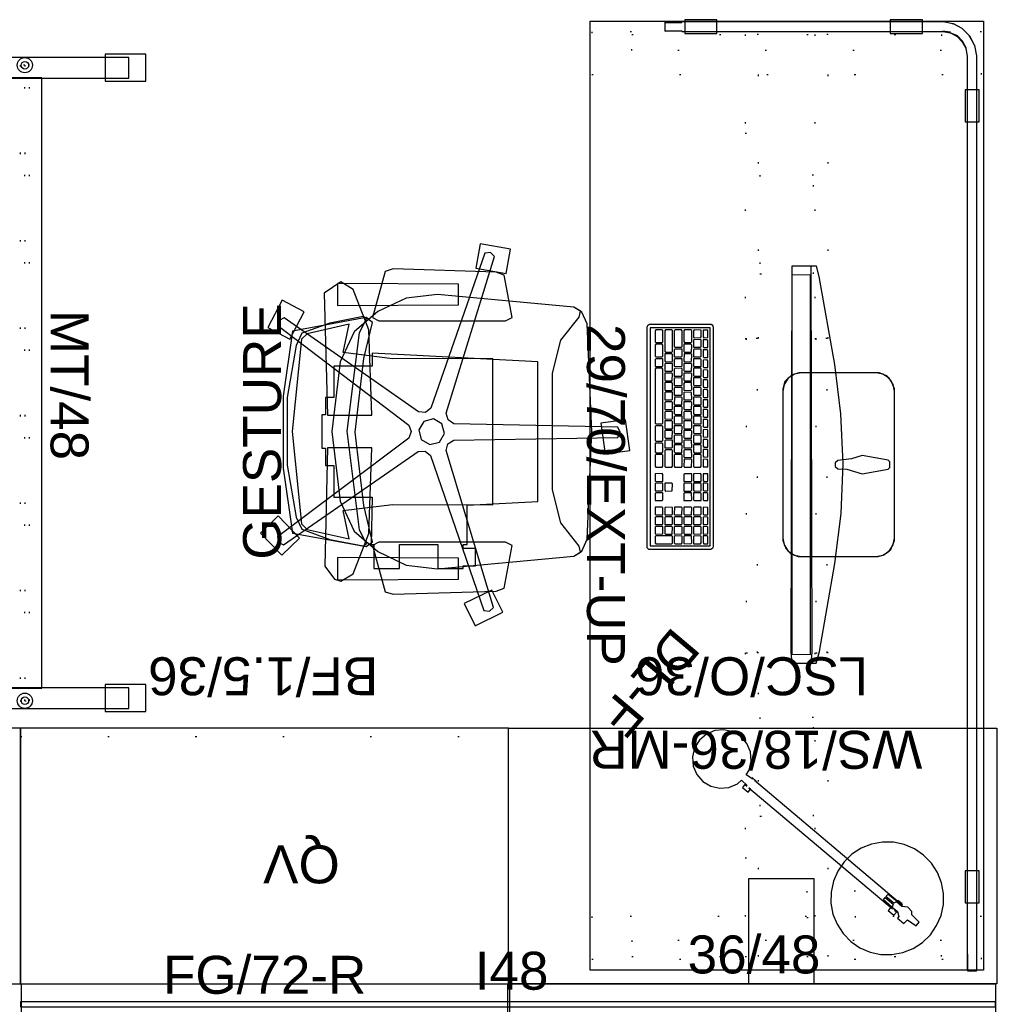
# Model space of a CAD drawing. Header units: inches. Extents: x -46 to 184, y -93 to 53.
# Tile 4 of 5: x 33 to 105, y -19 to 53. Entities that reach past the tile are written whole.
import ezdxf

# ---------------------------------------------------------------- set-up
doc = ezdxf.new("R2010")
doc.units = ezdxf.units.IN
doc.header["$MEASUREMENT"] = 0
doc.linetypes.add('Dot', pattern=[6.35, 0, -6.35])
for name, color, linetype in [('A-FURN', 7, 'Continuous'), ('A-FURN-P-COMP', 6, 'Continuous'), ('A-FURN-P-COMP-T', 6, 'Continuous'), ('A-FURN-P-ELEVATION', 30, 'Continuous'), ('A-FURN-P-FILE', 2, 'Continuous'), ('A-FURN-P-FILE-T', 2, 'Continuous'), ('A-FURN-P-FREE', 2, 'Continuous'), ('A-FURN-P-PNLS-42-T', 3, 'Continuous'), ('A-FURN-P-PNLS-48', 3, 'Continuous'), ('A-FURN-P-PNLS-48-T', 3, 'Continuous'), ('A-FURN-P-PNLS-JNC-T', 4, 'Continuous'), ('A-FURN-P-SCRN', 3, 'Continuous'), ('A-FURN-P-SCRN-T', 3, 'Continuous'), ('A-FURN-P-SEAT', 2, 'Continuous'), ('A-FURN-P-SEAT-T', 2, 'Continuous'), ('A-FURN-P-WKSF', 1, 'Continuous'), ('A-FURN-P-WKSF-T', 1, 'Continuous'), ('A-FURN-P_LGHT', 4, 'Continuous'), ('A-FURN-P_LGHT-T', 4, 'Continuous'), ('CET color Black or White', 7, 'Continuous'), ('CET Default', 7, 'Continuous')]:
    doc.layers.add(name, color=color, linetype=linetype)
doc.styles.add('Arial', font='arial.ttf')

# ---------------------------------------------------------------- blocks, each defined once
blk = doc.blocks.new('*C38')
at = {"layer": 'A-FURN-P-SEAT', "linetype": 'Continuous'}
for points in [[(-7.447, 24.303), (-9.079, 22.722), (-7.81, 21.412), (-6.178, 22.993), (-7.447, 24.303)], [(7.715, 23.754), (6.861, 22.142), (8.869, 21.079), (9.723, 22.69), (7.715, 23.754)], [(-7.71, 23.038), (-8.116, 22.958), (-8.322, 22.601), (-1.418, 12.67), (-1.394, 12.152), (-1.722, 11.751), (-13.165, 7.831), (-13.214, 7.42), (-12.938, 7.113), (-1.359, 10.611), (-0.859, 10.474), (-0.58, 10.037), (-0.387, -2.057), (-0.012, -2.23), (0.365, -2.062), (0.617, 10.03), (0.902, 10.464), (1.403, 10.595), (12.965, 7.041), (13.246, 7.344), (13.203, 7.754), (1.78, 11.731), (1.456, 12.135), (1.486, 12.653), (8.439, 22.55), (8.237, 22.911), (7.834, 22.997), (0.522, 13.362), (0.037, 13.179), (-0.446, 13.368), (-7.71, 23.038)], [(-2.653, 22.63), (-7.45, 21.923), (-8.445, 16.511), (-8.096, 16.025), (-5.42, 16.685), (0.002, 17.318), (5.424, 16.685), (8.099, 16.025), (8.449, 16.511), (7.454, 21.923), (2.656, 22.63), (-2.653, 22.63)], [(-2.433, 22.339), (-6.263, 21.661), (-7.165, 21.258), (-7.908, 19.182), (-8.397, 16.729), (-8.263, 16.486), (-7.197, 16.99), (0.062, 17.913), (7.321, 16.99), (8.386, 16.486), (8.521, 16.729), (8.032, 19.182), (7.289, 21.258), (6.386, 21.661), (2.557, 22.339), (-2.433, 22.339)], [(0.041, 21.965), (-6.774, 21.266), (-7.173, 20.851), (-7.875, 17.752), (-5.788, 18.19), (-5.326, 14.569), (-5.356, 7.162), (5.438, 7.162), (5.409, 14.569), (5.87, 18.19), (7.958, 17.752), (7.255, 20.851), (6.856, 21.266), (0.041, 21.965)], [(1.276, 19.784), (-1.193, 19.784), (-1.193, 19.502), (-2.463, 19.502), (-2.463, 18.896), (-4.792, 18.896), (-4.792, 16.054), (-8.299, 16.146), (-8.299, 15.927), (-10.052, 15.927), (-10.052, 14.039), (-8.299, 14.039), (-8.299, 11.229), (-10.052, 11.229), (-10.052, 9.34), (-9.849, 9.34), (-9.849, 8.455), (-8.573, 8.455), (-8.573, 9.34), (-8.299, 9.34), (-8.299, 9.068), (-5.376, 9.068), (-5.107, 3.849), (5.19, 3.849), (5.819, 16.054), (4.874, 16.054), (4.874, 18.896), (2.546, 18.896), (2.546, 19.502), (1.276, 19.502), (1.276, 19.784)], [(-9.896, 19.559), (-10.853, 18.848), (-10.992, 18.38), (-10.449, 17.47), (-7.473, 16.297), (-1.161, 16.093), (-1.161, 19.355), (-9.896, 19.559)], [(0.041, 19.025), (-5.101, 18.43), (-7.313, 17.398), (-8.806, 15.652), (-9.805, 13.552), (-10.077, 11.246), (-9.143, 1.203), (-8.846, 0.714), (-8.408, 0.796), (-6.695, 2.149), (-4.266, 2.773), (4.349, 2.773), (6.778, 2.149), (8.49, 0.796), (8.929, 0.714), (9.225, 1.203), (10.159, 11.246), (9.888, 13.552), (8.888, 15.652), (7.395, 17.398), (5.184, 18.43), (0.041, 19.025)], [(0.041, 19.025), (-5.101, 18.43), (-7.313, 17.398), (-8.806, 15.652), (-9.805, 13.552), (-10.077, 11.246), (-9.143, 1.203), (-8.776, 0.599), (-7.902, 0.201), (0.041, -0.134), (7.984, 0.201), (8.858, 0.599), (9.225, 1.203), (10.159, 11.246), (9.888, 13.552), (8.888, 15.652), (7.395, 17.398), (5.184, 18.43), (0.041, 19.025)], [(10.25, 19.593), (1.244, 19.355), (1.243, 16.093), (7.556, 16.297), (10.531, 17.47), (11.075, 18.38), (10.25, 19.593)], [(-10.888, 18.621), (-10.837, 9.698), (-9.305, 9.698), (-9.254, 18.621), (-10.888, 18.621)], [(10.971, 18.621), (9.336, 18.621), (9.387, 9.698), (10.92, 9.698), (10.971, 18.621)], [(-8.364, 16.039), (-11.771, 15.108), (-11.959, 14.522), (-11.727, 6.908), (-11.501, 6.338), (-8.362, 5.745), (-8.125, 6.23), (-8.125, 15.574), (-8.364, 16.039)], [(8.447, 16.039), (8.208, 15.574), (8.208, 6.23), (8.445, 5.745), (11.583, 6.338), (11.809, 6.908), (12.042, 14.522), (11.854, 15.108), (8.447, 16.039)], [(0.164, 12.63), (-0.546, 12.448), (-0.92, 11.817), (-0.739, 11.106), (-0.108, 10.732), (0.603, 10.914), (0.977, 11.545), (0.796, 12.255), (0.164, 12.63)], [(-12.648, 9.274), (-14.286, 8.472), (-13.287, 6.431), (-11.649, 7.233), (-12.648, 9.274)], [(12.089, 8.415), (11.699, 6.177), (13.495, 5.863), (13.886, 8.101), (12.089, 8.415)], [(0.65, -0.799), (-1.6, -1.119), (-1.343, -2.925), (0.906, -2.605), (0.65, -0.799)]]:
    blk.add_lwpolyline(points, close=True, dxfattribs=at)
at = {"layer": 'A-FURN-P-SEAT-T', "linetype": 'Continuous', "style": 'Arial'}
blk.add_attdef('ITEXT', (-9.409, 22.776), '', height=2.8, dxfattribs=at).dxf.unprotected_set("ltscale", 0)
blk = doc.blocks.new('*C14')
at = {"layer": 'CET color Black or White', "linetype": 'Continuous'}
for points in [[(-5.602, 4.122), (-6.191, 3.884), (-6.563, 3.557), (-6.781, 2.986), (-6.781, -2.941), (-6.608, -3.488), (-6.133, -3.959), (-5.572, -4.122), (5.602, -4.122), (6.191, -3.884), (6.563, -3.557), (6.783, -2.981), (6.781, 2.92), (6.659, 3.326), (6.256, 3.836), (5.585, 4.122), (-5.602, 4.122)], [(-5.427, 4.106), (-5.92, 4.012), (-6.374, 3.714), (-6.672, 3.26), (-6.766, 2.767), (-6.766, -2.767), (-6.672, -3.26), (-6.374, -3.714), (-5.92, -4.012), (-5.427, -4.106), (5.427, -4.106), (5.92, -4.012), (6.374, -3.714), (6.672, -3.26), (6.766, -2.767), (6.766, 2.767), (6.672, 3.26), (6.374, 3.714), (5.92, 4.012), (5.427, 4.106), (-5.427, 4.106)], [(-0.214, 3.781), (-0.339, 3.66), (-0.676, 1.745), (-0.427, 0.945), (-0.314, -0.052), (-0.142, -0.25), (0.142, -0.25), (0.314, -0.052), (0.322, 0.6), (0.676, 1.745), (0.339, 3.66), (0.214, 3.781), (-0.214, 3.781)], [(-0.069, 0.328), (-3.744, 0.166), (-7.4, -0.288), (-13.882, -1.426), (-14.63, -1.644), (-14.63, -3.452), (13.824, -3.518), (14.63, -3.452), (14.63, -1.646), (13.786, -1.411), (7.28, -0.27), (3.606, 0.177), (-0.069, 0.328)], [(-14.63, -2.021), (-14.63, -3.452), (13.824, -3.518), (14.63, -3.452), (14.63, -2.021), (13.824, -1.954), (-14.63, -2.021)], [(-13.988, -2.071), (-14.011, -3.441), (13.977, -3.441), (14.011, -2.071), (-13.988, -2.071)]]:
    blk.add_lwpolyline(points, close=True, dxfattribs=at)
blk = doc.blocks.new('*C13')
at = {"layer": 'A-FURN-P-PNLS-48', "linetype": 'Continuous'}
blk.add_lwpolyline([(0.094, 0), (0.094, 3), (35.906, 3), (35.906, 0), (0.094, 0)], close=True, dxfattribs=at)
at = {"layer": 'A-FURN-P-PNLS-42-T', "linetype": 'Continuous', "style": 'Arial'}
blk.add_attdef('ITEXT', (17.528, 1.5), '', height=2.8, dxfattribs=at).dxf.unprotected_set("ltscale", 0)
blk.add_attdef('ITEXT', (17.528, 1.5), '', height=2.8, dxfattribs=at).dxf.unprotected_set("ltscale", 0)
at = {"layer": 'A-FURN-P-PNLS-48-T', "linetype": 'Continuous', "style": 'Arial'}
for p in [(13.197, 3.776), (17.528, 1.5), (17.528, 1.5), (17.528, 1.5), (17.528, 1.5)]:
    blk.add_attdef('ITEXT', p, '', height=2.8, dxfattribs=at).dxf.unprotected_set("ltscale", 0)
blk = doc.blocks.new('*C30')
at = {"layer": 'A-FURN-P-FREE', "linetype": 'Dot'}
for p, q in [((-26.72, -3.06), (-26.72, 3.06)), ((26.72, -3.06), (26.72, 3.06))]:
    blk.add_line(p, q, dxfattribs=at)
for points in [[(-34.2, -14.365), (-31.05, -14.365), (-31.05, 14.365), (-34.2, 14.365), (-34.2, -14.365)], [(31.05, -14.365), (34.2, -14.365), (34.2, 14.365), (31.05, 14.365), (31.05, -14.365)], [(-32.8189, -11.415), (-34, -11.415), (-34, 11.415), (-32.8189, 11.415), (-32.8189, -11.415)], [(32.8189, -11.415), (34, -11.415), (34, 11.415), (32.8189, 11.415), (32.8189, -11.415)], [(-34, 2.08), (-11.597, 2.08), (-11.597, 3.06), (-34, 3.06), (-34, 2.08)], [(-11.597, 2.15), (11.597, 2.15), (11.597, 2.99), (-11.597, 2.99), (-11.597, 2.15)], [(11.597, 2.08), (34, 2.08), (34, 3.06), (11.597, 3.06), (11.597, 2.08)], [(-23.6415, -1.9685), (-16.3585, -1.9685), (-16.3585, 1.9685), (-23.6415, 1.9685), (-23.6415, -1.9685)], [(16.3585, -1.9685), (23.6415, -1.9685), (23.6415, 1.9685), (16.3585, 1.9685), (16.3585, -1.9685)], [(-34, -3.06), (-11.597, -3.06), (-11.597, -2.08), (-34, -2.08), (-34, -3.06)], [(-11.597, -2.99), (11.597, -2.99), (11.597, -2.15), (-11.597, -2.15), (-11.597, -2.99)], [(11.597, -3.06), (34, -3.06), (34, -2.08), (11.597, -2.08), (11.597, -3.06)]]:
    blk.add_lwpolyline(points, close=True, dxfattribs=at)
at = {"layer": 'A-FURN-P-WKSF', "linetype": 'Continuous'}
blk.add_lwpolyline([(-35, -14.5), (-35, 14.5), (35, 14.5), (35, -14.5), (-35, -14.5)], close=True, dxfattribs=at)
at = {"layer": 'A-FURN-P-WKSF-T', "linetype": 'Continuous', "style": 'Arial'}
blk.add_attdef('ITEXT', (-12.6575, -14.7244), '', height=2.8, dxfattribs=at).dxf.unprotected_set("ltscale", 0)
blk = doc.blocks.new('*C11')
at = {"layer": 'A-FURN-P_LGHT', "linetype": 'Continuous'}
for points in [[(0, 3.564), (-0.812, 3.484), (-1.594, 3.247), (-2.314, 2.863), (-2.945, 2.345), (-3.462, 1.714), (-3.847, 0.994), (-4.084, 0.213), (-4.164, -0.6), (-4.084, -1.412), (-3.847, -2.193), (-3.462, -2.913), (-2.945, -3.544), (-2.314, -4.062), (-1.594, -4.447), (-0.812, -4.684), (0, -4.764), (0.812, -4.684), (1.594, -4.447), (2.313, -4.062), (2.945, -3.544), (3.462, -2.913), (3.847, -2.193), (4.084, -1.412), (4.164, -0.6), (4.084, 0.213), (3.847, 0.994), (3.462, 1.714), (2.945, 2.345), (2.313, 2.863), (1.594, 3.247), (0.812, 3.484), (0, 3.564)], [(-0.175, 2.341), (-0.245, 1.577), (-0.435, 1.399), (-0.494, 0.986), (-0.245, 0.606), (-0.245, 0.096), (-0.045, 0.013), (-0.045, -0.767), (-0.272, -0.74), (-0.335, 0.6), (-0.335, -13.674), (-0.395, -13.556), (-0.395, -13.964), (-0.335, -13.846), (-0.266, -14.423), (-0.669, -14.486), (-1.273, -14.794), (-1.752, -15.273), (-2.06, -15.877), (-2.166, -16.547), (-2.06, -17.216), (-1.752, -17.82), (-1.273, -18.299), (-0.669, -18.607), (0.001, -18.713), (0.67, -18.607), (1.274, -18.299), (1.754, -17.82), (2.061, -17.216), (2.167, -16.547), (2.061, -15.877), (1.754, -15.273), (1.274, -14.794), (0.67, -14.486), (0.266, -14.422), (0.279, -13.857), (0.338, -14.036), (0.34, -13.857), (0.385, -14.033), (0.63, -14.033), (0.63, -13.487), (0.341, -13.487), (0.338, -13.663), (0.34, 0.209), (0.385, 0.033), (0.63, 0.033), (0.63, 0.579), (0.341, 0.579), (0.338, 0.402), (0.279, 0.6), (0.274, -0.74), (0.048, -0.767), (0.048, 0.013), (0.252, 0.096), (0.252, 0.614), (0.459, 0.92), (0.63, 0.92), (0.63, 1.528), (0.252, 1.575), (0.181, 2.341), (-0.175, 2.341)], [(-0.395, 0.509), (-0.395, 0.102), (-0.335, 0.102), (-0.335, 0.509), (-0.395, 0.509)]]:
    blk.add_lwpolyline(points, close=True, dxfattribs=at)
at = {"layer": 'A-FURN-P_LGHT-T', "linetype": 'Continuous', "style": 'Arial'}
blk.add_attdef('ITEXT', (-5.213, -25.65), '', height=2.8, dxfattribs=at).dxf.unprotected_set("ltscale", 0)
blk = doc.blocks.new('*C18')
at = {"layer": 'A-FURN-P-PNLS-JNC-T', "linetype": 'Continuous', "style": 'Arial'}
blk.add_attdef('ITEXT', (-1.5, 2.388), '', height=2.8, dxfattribs=at).dxf.unprotected_set("ltscale", 0)
blk = doc.blocks.new('*C16')
at = {"layer": 'A-FURN-P-FILE', "linetype": 'Continuous'}
for points in [[(0, 0), (0, 18.853), (36, 18.853), (36, 0), (0, 0)], [(13.472, 11.129), (18.311, 11.129), (18.311, 18.853), (13.472, 18.853), (13.472, 11.129)]]:
    blk.add_lwpolyline(points, close=True, dxfattribs=at)
at = {"layer": 'A-FURN-P-FILE', "linetype": 'Dot'}
blk.add_lwpolyline([(10.434, 12.019), (14.027, 12.019), (14.027, 13.968), (10.434, 13.968), (10.434, 12.019)], close=True, dxfattribs=at)
at = {"layer": 'A-FURN-P-FILE-T', "linetype": 'Continuous', "style": 'Arial'}
for p in [(5.5, 0.202), (9.496, -5.224)]:
    blk.add_attdef('ITEXT', p, '', height=2.8, dxfattribs=at).dxf.unprotected_set("ltscale", 0)
blk = doc.blocks.new('*C28')
at = {"layer": 'CET color Black or White', "linetype": 'Continuous'}
for points in [[(-31.326, 11.419), (-31.327, 11.419), (-32.383, 11.419), (-32.413, 11.415), (-32.423, 11.413), (-33.176, 11.255), (-33.204, 11.244), (-33.213, 11.24), (-33.858, 10.899), (-33.887, 10.879), (-33.89, 10.875), (-34.402, 10.363), (-34.424, 10.335), (-34.428, 10.329), (-34.768, 9.685), (-34.782, 9.648), (-34.914, 8.923), (-34.914, 8.923), (-34.918, 8.884), (-34.918, -11.541), (-34.878, -11.581), (-34.249, -11.581), (-34.209, -11.541), (-34.209, -11.541), (-34.249, -11.581), (-34.249, -10.681), (-34.249, -10.332), (-34.209, -10.33), (-34.209, 7.455), (-34.207, 8.91), (-34.176, 9.101), (-34.114, 9.456), (-34.085, 9.519), (-33.846, 9.959), (-33.841, 9.964), (-33.457, 10.341), (-32.976, 10.59), (-32.963, 10.595), (-32.402, 10.708), (-32.386, 10.71), (-31.337, 10.71), (33.83, 10.71), (34.42, 10.71), (34.864, 10.71), (35.042, 10.71), (35.082, 10.75), (35.082, 11.379), (35.042, 11.419), (34.42, 11.419), (33.83, 11.419), (-31.326, 11.419)], [(-33.541, 11.042), (-33.654, 10.989), (-33.862, 10.87), (-33.875, 10.857), (-33.868, 10.844), (-33.868, 10.844), (-33.864, 10.848), (-33.834, 10.866), (-33.835, 10.868), (-33.795, 10.889), (-33.541, 11.042), (-33.541, 11.042)], [(-33.203, 11.232), (-33.203, 11.232), (-33.179, 11.213), (-33.203, 11.232), (-33.203, 11.232)], [(-32.416, 11.403), (-32.416, 11.403), (-32.4, 11.379), (-32.416, 11.403), (-32.416, 11.403)], [(-29.919, 11.581), (-29.919, 10.558), (-27.557, 10.558), (-27.557, 11.581), (-29.919, 11.581)], [(27.694, 11.581), (27.694, 10.558), (30.056, 10.558), (30.056, 11.581), (27.694, 11.581)], [(35.042, 11.419), (34.864, 11.419), (33.83, 11.419), (33.832, 11.391), (33.832, 11.379), (34.145, 11.379), (34.44, 11.379), (34.698, 11.379), (34.898, 11.379), (35.082, 11.379), (35.042, 11.419), (35.042, 11.419)], [(-32.995, 10.623), (-33.238, 10.497), (-33.493, 10.359), (-33.88, 9.978), (-34.061, 9.574), (-33.879, 9.959), (-33.487, 10.351), (-32.992, 10.613), (-32.995, 10.623), (-32.995, 10.623)], [(34.44, 10.75), (34.145, 10.75), (33.832, 10.75), (33.83, 10.71), (34.42, 10.71), (34.864, 10.71), (35.042, 10.71), (35.082, 10.75), (34.44, 10.75)], [(-34.768, 9.685), (-34.768, 9.685), (-34.78, 9.648), (-34.749, 9.66), (-34.768, 9.685), (-34.768, 9.685)], [(-34.153, 9.463), (-34.159, 9.445), (-34.247, 8.907), (-34.236, 8.904), (-34.207, 8.925), (-34.206, 8.931), (-34.122, 9.434), (-34.122, 9.434), (-34.121, 9.441), (-34.153, 9.463), (-34.153, 9.463)], [(-35.082, 7.397), (-35.082, 5.034), (-34.058, 5.034), (-34.058, 7.397), (-35.082, 7.397)], [(-35.082, -7.749), (-35.082, -10.112), (-34.058, -10.112), (-34.058, -7.749), (-35.082, -7.749)], [(-34.918, -10.33), (-34.918, -11.541), (-34.878, -11.581), (-34.878, -10.332), (-34.918, -10.33), (-34.918, -10.33)]]:
    blk.add_lwpolyline(points, close=True, dxfattribs=at)
blk = doc.blocks.new('*C44')
at = {"layer": 'A-FURN-P-SCRN', "linetype": 'Continuous'}
blk.add_lwpolyline([(0, -0.188), (71.9, -0.188), (71.9, 0.188), (0, 0.188), (0, -0.188)], close=True, dxfattribs=at)
blk.add_lwpolyline([(0, -0.188), (71.9, -0.188), (71.9, 0.188), (0, 0.188), (0, -0.188)], close=True, dxfattribs=at)
at = {"layer": 'A-FURN-P-PNLS-42-T', "linetype": 'Continuous', "style": 'Arial'}
blk.add_attdef('ITEXT', (17.503, 3), '', height=2.8, dxfattribs=at).dxf.unprotected_set("ltscale", 0)
blk.add_attdef('ITEXT', (17.503, 3), '', height=2.8, dxfattribs=at).dxf.unprotected_set("ltscale", 0)
at = {"layer": 'A-FURN-P-SCRN-T', "linetype": 'Continuous', "style": 'Arial'}
for p in [(10.514, 0.776), (15.573, -3.724)]:
    blk.add_attdef('ITEXT', p, '', height=2.8, dxfattribs=at).dxf.unprotected_set("ltscale", 0)
blk = doc.blocks.new('*C48')
at = {"layer": 'A-FURN-P-COMP', "linetype": 'Continuous'}
for points in [[(-0.25, 6.25), (1.75, 6.25), (1.75, 9.25), (-0.25, 9.25), (-0.25, 6.25)], [(46.23, 6.25), (48.23, 6.25), (48.23, 9.25), (46.23, 9.25), (46.23, 6.25)], [(0, -8), (1.52, -8), (1.52, 8), (0, 8), (0, -8)], [(46.48, -8), (48, -8), (48, 8), (46.48, 8), (46.48, -8)], [(1.5, -0.915), (46.5, -0.915), (46.5, 1.585), (1.5, 1.585), (1.5, -0.915)], [(-0.25, -9.75), (1.75, -9.75), (1.75, -6.75), (-0.25, -6.75), (-0.25, -9.75)], [(46.23, -9.75), (48.23, -9.75), (48.23, -6.75), (46.23, -6.75), (46.23, -9.75)]]:
    blk.add_lwpolyline(points, close=True, dxfattribs=at)
at = {"layer": 'A-FURN-P-COMP', "linetype": 'Dot'}
for points in [[(0.562, 0.335), (47.437, 0.335), (47.437, 0.67), (0.562, 0.67), (0.562, 0.335)], [(0.562, 0), (47.437, 0), (47.437, 0.335), (0.562, 0.335), (0.562, 0)]]:
    blk.add_lwpolyline(points, close=True, dxfattribs=at)
at = {"layer": 'A-FURN-P-COMP', "linetype": 'Continuous'}
for centre, radius in [((0.562, 0.335), 0.562), ((47.437, 0.335), 0.562), ((0.562, 0.335), 0.281), ((47.437, 0.335), 0.281)]:
    blk.add_circle(centre, radius, dxfattribs=at)
at = {"layer": 'A-FURN-P-COMP-T', "linetype": 'Continuous', "style": 'Arial'}
for p in [(18.606, 2.233), (18.606, -6.224)]:
    blk.add_attdef('ITEXT', p, '', height=2.8, dxfattribs=at).dxf.unprotected_set("ltscale", 0)
blk = doc.blocks.new('*C46')
at = {"layer": 'CET color Black or White', "linetype": 'Continuous'}
for points in [[(8.089, 2.454), (-8.067, 2.454), (-8.219, 2.42), (-8.282, 2.276), (-8.282, -2.263), (-8.197, -2.42), (-8.089, -2.454), (8.153, -2.454), (8.282, -2.337), (8.282, 2.263), (8.197, 2.42), (8.089, 2.454)], [(8.036, 2.208), (-8.036, 2.208), (-8.036, -2.208), (8.036, -2.208), (8.036, 2.208)], [(-7.87, 1.555), (-7.883, 1.035), (-7.829, 0.982), (-7.322, 0.983), (-7.311, 1.503), (-7.363, 1.554), (-7.87, 1.555)], [(-7.33, 2.041), (-7.863, 2.04), (-7.875, 1.688), (-7.376, 1.688), (-7.312, 1.737), (-7.33, 2.041)], [(-6.658, 1.555), (-7.164, 1.554), (-7.176, 1.034), (-7.122, 0.982), (-6.616, 0.982), (-6.604, 1.503), (-6.658, 1.555)], [(-7.101, 2.04), (-7.149, 1.975), (-7.147, 1.688), (-6.642, 1.688), (-6.578, 1.737), (-6.577, 2.036), (-7.101, 2.04)], [(-5.951, 1.555), (-6.457, 1.554), (-6.469, 1.034), (-6.416, 0.982), (-5.909, 0.982), (-5.898, 1.503), (-5.951, 1.555)], [(-6.367, 2.04), (-6.415, 1.975), (-6.414, 1.688), (-5.909, 1.688), (-5.844, 1.737), (-5.844, 2.036), (-6.367, 2.04)], [(-5.711, 1.554), (-5.763, 1.501), (-5.762, 0.982), (-5.243, 0.982), (-5.19, 1.036), (-5.191, 1.543), (-5.711, 1.554)], [(-5.11, 2.041), (-5.615, 2.041), (-5.68, 1.993), (-5.661, 1.688), (-5.157, 1.689), (-5.109, 1.755), (-5.11, 2.041)], [(-5.005, 1.554), (-5.057, 1.501), (-5.056, 0.994), (-4.535, 0.983), (-4.483, 1.036), (-4.484, 1.543), (-5.005, 1.554)], [(-4.376, 2.041), (-4.881, 2.041), (-4.946, 1.993), (-4.928, 1.688), (-4.423, 1.689), (-4.375, 1.755), (-4.376, 2.041)], [(-4.297, 1.555), (-4.35, 1.501), (-4.349, 0.982), (-3.829, 0.982), (-3.776, 1.036), (-3.778, 1.542), (-4.297, 1.555)], [(-4.166, 2.04), (-4.214, 1.975), (-4.212, 1.688), (-3.707, 1.688), (-3.642, 1.737), (-3.642, 2.036), (-4.166, 2.04)], [(-3.591, 1.554), (-3.643, 1.501), (-3.643, 0.994), (-3.122, 0.983), (-3.07, 1.036), (-3.071, 1.543), (-3.591, 1.554)], [(-2.909, 2.041), (-3.414, 2.041), (-3.479, 1.993), (-3.46, 1.688), (-2.955, 1.689), (-2.907, 1.755), (-2.909, 2.041)], [(-2.885, 1.554), (-2.937, 1.501), (-2.936, 0.982), (-2.416, 0.982), (-2.363, 1.036), (-2.364, 1.543), (-2.885, 1.554)], [(-2.193, 2.041), (-2.726, 2.04), (-2.739, 1.688), (-2.24, 1.688), (-2.175, 1.737), (-2.193, 2.041)], [(-2.177, 1.555), (-2.23, 1.501), (-2.229, 0.982), (-1.71, 0.982), (-1.656, 1.036), (-1.658, 1.542), (-2.177, 1.555)], [(-1.964, 2.04), (-2.012, 1.975), (-2.011, 1.688), (-1.506, 1.688), (-1.441, 1.737), (-1.441, 2.036), (-1.964, 2.04)], [(-1.471, 1.554), (-1.523, 1.501), (-1.523, 0.982), (-1.003, 0.982), (-0.95, 1.036), (-0.951, 1.543), (-1.471, 1.554)], [(-1.23, 2.04), (-1.279, 1.975), (-1.277, 1.688), (-0.772, 1.688), (-0.707, 1.737), (-0.707, 2.036), (-1.23, 2.04)], [(-0.765, 1.554), (-0.817, 1.501), (-0.816, 0.994), (-0.295, 0.983), (-0.243, 1.036), (-0.244, 1.543), (-0.765, 1.554)], [(0.021, 2.041), (-0.479, 2.041), (-0.543, 1.993), (-0.524, 1.688), (0.008, 1.689), (0.021, 2.041)], [(-0.058, 1.554), (-0.11, 1.501), (-0.109, 0.994), (0.411, 0.983), (0.463, 1.036), (0.463, 1.543), (-0.058, 1.554)], [(0.237, 2.04), (0.189, 1.975), (0.191, 1.688), (0.696, 1.688), (0.761, 1.737), (0.761, 2.036), (0.237, 2.04)], [(0.649, 1.555), (0.597, 1.501), (0.597, 0.994), (1.118, 0.983), (1.17, 1.036), (1.169, 1.542), (0.649, 1.555)], [(1.476, 2.041), (0.944, 2.04), (0.931, 1.688), (1.43, 1.688), (1.495, 1.737), (1.476, 2.041)], [(2.176, 1.555), (1.356, 1.555), (1.303, 1.501), (1.303, 1.035), (1.358, 0.982), (2.177, 0.982), (2.23, 1.036), (2.23, 1.502), (2.176, 1.555)], [(2.222, 2.041), (1.723, 2.041), (1.658, 1.993), (1.677, 1.688), (2.21, 1.69), (2.222, 2.041)], [(2.768, 1.554), (2.716, 1.501), (2.718, 0.994), (3.238, 0.983), (3.29, 1.036), (3.289, 1.543), (2.768, 1.554)], [(3.269, 2.041), (2.737, 2.04), (2.724, 1.688), (3.224, 1.688), (3.288, 1.737), (3.269, 2.041)], [(3.472, 2.04), (3.423, 1.975), (3.425, 1.688), (3.93, 1.688), (3.995, 1.737), (3.995, 2.036), (3.472, 2.04)], [(3.475, 1.554), (3.423, 1.501), (3.424, 0.994), (3.945, 0.983), (3.997, 1.036), (3.995, 1.543), (3.475, 1.554)], [(4.178, 2.04), (4.13, 1.975), (4.132, 1.688), (4.637, 1.688), (4.702, 1.737), (4.702, 2.036), (4.178, 2.04)], [(4.183, 1.555), (4.13, 1.501), (4.131, 0.982), (4.65, 0.982), (4.703, 1.036), (4.702, 1.542), (4.183, 1.555)], [(5.709, 1.555), (5.19, 1.554), (5.19, 1.035), (5.244, 0.982), (5.763, 0.982), (5.763, 1.502), (5.709, 1.555)], [(5.743, 2.041), (5.211, 2.04), (5.198, 1.688), (5.697, 1.688), (5.762, 1.737), (5.743, 2.041)], [(6.416, 1.555), (5.949, 1.555), (5.896, 1.501), (5.897, 1.034), (5.951, 0.982), (6.457, 0.982), (6.469, 1.503), (6.416, 1.555)], [(6.448, 2.041), (5.963, 2.041), (5.898, 1.993), (5.917, 1.688), (6.461, 1.689), (6.448, 2.041)], [(7.122, 1.555), (6.656, 1.555), (6.603, 1.501), (6.604, 1.034), (6.657, 0.982), (7.164, 0.982), (7.176, 1.503), (7.122, 1.555)], [(7.155, 2.041), (6.67, 2.041), (6.605, 1.993), (6.623, 1.688), (7.168, 1.689), (7.155, 2.041)], [(7.358, 2.04), (7.31, 1.975), (7.312, 1.688), (7.817, 1.688), (7.882, 1.737), (7.882, 2.036), (7.358, 2.04)], [(7.322, 1.555), (7.311, 1.034), (7.364, 0.982), (7.883, 0.983), (7.883, 1.502), (7.83, 1.554), (7.322, 1.555)], [(-7.011, 0.849), (-7.831, 0.848), (-7.883, 0.794), (-7.882, 0.327), (-7.829, 0.275), (-7.023, 0.275), (-6.957, 0.324), (-6.957, 0.796), (-7.011, 0.849)], [(-6.771, 0.848), (-6.823, 0.794), (-6.822, 0.275), (-6.303, 0.275), (-6.25, 0.329), (-6.251, 0.836), (-6.771, 0.848)], [(-6.065, 0.848), (-6.117, 0.794), (-6.116, 0.288), (-5.595, 0.276), (-5.543, 0.329), (-5.544, 0.836), (-6.065, 0.848)], [(-5.358, 0.848), (-5.41, 0.794), (-5.409, 0.275), (-4.889, 0.275), (-4.837, 0.329), (-4.837, 0.836), (-5.358, 0.848)], [(-4.65, 0.849), (-4.703, 0.794), (-4.703, 0.275), (-4.183, 0.275), (-4.13, 0.329), (-4.131, 0.836), (-4.65, 0.849)], [(-3.478, 0.849), (-3.997, 0.847), (-3.997, 0.328), (-3.943, 0.275), (-3.436, 0.276), (-3.424, 0.797), (-3.478, 0.849)], [(-2.771, 0.849), (-3.277, 0.847), (-3.289, 0.327), (-3.236, 0.275), (-2.729, 0.276), (-2.718, 0.797), (-2.771, 0.849)], [(-2.53, 0.849), (-2.583, 0.794), (-2.582, 0.275), (-2.063, 0.275), (-2.01, 0.329), (-2.011, 0.836), (-2.53, 0.849)], [(-1.358, 0.849), (-1.864, 0.847), (-1.876, 0.327), (-1.822, 0.275), (-1.316, 0.276), (-1.304, 0.797), (-1.358, 0.849)], [(-0.651, 0.849), (-1.118, 0.848), (-1.17, 0.794), (-1.169, 0.275), (-0.65, 0.275), (-0.597, 0.329), (-0.597, 0.796), (-0.651, 0.849)], [(-0.412, 0.848), (-0.464, 0.794), (-0.462, 0.275), (0.057, 0.275), (0.11, 0.329), (0.109, 0.836), (-0.412, 0.848)], [(0.762, 0.849), (0.243, 0.847), (0.243, 0.328), (0.297, 0.275), (0.804, 0.276), (0.816, 0.797), (0.762, 0.849)], [(1.469, 0.849), (0.962, 0.847), (0.951, 0.327), (1.004, 0.275), (1.511, 0.276), (1.522, 0.797), (1.469, 0.849)], [(1.709, 0.849), (1.657, 0.794), (1.657, 0.288), (2.178, 0.276), (2.23, 0.329), (2.229, 0.836), (1.709, 0.849)], [(2.729, 0.848), (2.718, 0.327), (2.771, 0.275), (3.29, 0.276), (3.29, 0.796), (3.237, 0.848), (2.729, 0.848)], [(3.436, 0.848), (3.424, 0.327), (3.478, 0.275), (3.997, 0.276), (3.997, 0.796), (3.943, 0.848), (3.436, 0.848)], [(4.649, 0.849), (4.13, 0.847), (4.13, 0.328), (4.184, 0.275), (4.703, 0.276), (4.703, 0.796), (4.649, 0.849)], [(5.243, 0.849), (5.19, 0.794), (5.191, 0.275), (5.71, 0.275), (5.763, 0.329), (5.763, 0.836), (5.243, 0.849)], [(5.909, 0.848), (5.897, 0.327), (5.951, 0.275), (6.417, 0.275), (6.47, 0.329), (6.469, 0.797), (6.416, 0.848), (5.909, 0.848)], [(6.616, 0.848), (6.604, 0.327), (6.657, 0.275), (7.124, 0.275), (7.177, 0.329), (7.176, 0.797), (7.123, 0.848), (6.616, 0.848)], [(7.829, 0.849), (7.31, 0.847), (7.31, 0.328), (7.364, 0.275), (7.871, 0.276), (7.882, 0.797), (7.829, 0.849)], [(-7.817, 0.142), (-7.883, 0.093), (-7.883, -0.379), (-7.829, -0.432), (-6.656, -0.431), (-6.603, -0.377), (-6.604, 0.09), (-6.658, 0.142), (-7.817, 0.142)], [(-5.951, 0.142), (-6.47, 0.141), (-6.47, -0.379), (-6.416, -0.432), (-5.909, -0.431), (-5.898, 0.09), (-5.951, 0.142)], [(-5.244, 0.142), (-5.751, 0.141), (-5.762, -0.38), (-5.709, -0.432), (-5.202, -0.431), (-5.191, 0.09), (-5.244, 0.142)], [(-5.044, 0.141), (-5.057, -0.379), (-5.002, -0.432), (-4.483, -0.43), (-4.483, 0.089), (-4.537, 0.141), (-5.044, 0.141)], [(-4.337, 0.141), (-4.35, -0.379), (-4.296, -0.432), (-3.789, -0.43), (-3.778, 0.09), (-3.83, 0.141), (-4.337, 0.141)], [(-3.124, 0.142), (-3.643, 0.141), (-3.643, -0.379), (-3.589, -0.432), (-3.07, -0.431), (-3.07, 0.089), (-3.124, 0.142)], [(-2.884, 0.142), (-2.937, 0.088), (-2.936, -0.419), (-2.415, -0.431), (-2.363, -0.377), (-2.365, 0.129), (-2.884, 0.142)], [(-2.178, 0.141), (-2.23, 0.088), (-2.229, -0.432), (-1.709, -0.432), (-1.656, -0.377), (-1.658, 0.129), (-2.178, 0.141)], [(-1.004, 0.142), (-1.523, 0.141), (-1.523, -0.379), (-1.469, -0.432), (-0.963, -0.431), (-0.951, 0.09), (-1.004, 0.142)], [(-0.765, 0.141), (-0.817, 0.088), (-0.816, -0.432), (-0.296, -0.432), (-0.243, -0.377), (-0.244, 0.129), (-0.765, 0.141)], [(0.409, 0.142), (-0.058, 0.141), (-0.11, 0.088), (-0.109, -0.432), (0.41, -0.432), (0.463, -0.377), (0.463, 0.089), (0.409, 0.142)], [(0.649, 0.142), (0.596, 0.088), (0.597, -0.432), (1.117, -0.432), (1.17, -0.377), (1.169, 0.129), (0.649, 0.142)], [(2.175, 0.142), (1.356, 0.141), (1.303, 0.088), (1.304, -0.38), (1.358, -0.432), (2.163, -0.432), (2.229, -0.382), (2.229, 0.09), (2.175, 0.142)], [(5.242, 0.141), (5.19, 0.088), (5.19, -0.419), (5.711, -0.431), (5.763, -0.377), (5.762, 0.129), (5.242, 0.141)], [(5.909, 0.141), (5.897, -0.38), (5.951, -0.432), (6.47, -0.43), (6.47, 0.089), (6.416, 0.141), (5.909, 0.141)], [(7.122, 0.142), (6.656, 0.142), (6.603, 0.088), (6.604, -0.38), (6.657, -0.432), (7.164, -0.431), (7.176, 0.09), (7.122, 0.142)], [(7.322, 0.141), (7.311, -0.38), (7.364, -0.432), (7.83, -0.432), (7.883, -0.377), (7.882, 0.09), (7.83, 0.141), (7.322, 0.141)], [(-7.83, -0.565), (-7.883, -0.619), (-7.882, -1.086), (-7.829, -1.138), (-6.317, -1.138), (-6.251, -1.089), (-6.25, -0.617), (-6.304, -0.565), (-7.83, -0.565)], [(-6.065, -0.566), (-6.117, -0.619), (-6.116, -1.126), (-5.595, -1.137), (-5.543, -1.084), (-5.544, -0.577), (-6.065, -0.566)], [(-4.891, -0.565), (-5.41, -0.566), (-5.41, -1.085), (-5.356, -1.138), (-4.849, -1.137), (-4.838, -0.617), (-4.891, -0.565)], [(-4.65, -0.565), (-4.703, -0.619), (-4.702, -1.126), (-4.182, -1.137), (-4.13, -1.084), (-4.131, -0.578), (-4.65, -0.565)], [(-3.477, -0.565), (-3.945, -0.566), (-3.997, -0.619), (-3.996, -1.126), (-3.475, -1.137), (-3.423, -1.084), (-3.423, -0.618), (-3.477, -0.565)], [(-2.771, -0.565), (-3.29, -0.566), (-3.29, -1.085), (-3.236, -1.138), (-2.729, -1.137), (-2.718, -0.617), (-2.771, -0.565)], [(-2.064, -0.565), (-2.531, -0.565), (-2.583, -0.619), (-2.582, -1.086), (-2.529, -1.138), (-2.023, -1.137), (-2.011, -0.617), (-2.064, -0.565)], [(-1.358, -0.565), (-1.877, -0.566), (-1.877, -1.085), (-1.823, -1.138), (-1.316, -1.137), (-1.304, -0.617), (-1.358, -0.565)], [(-1.118, -0.566), (-1.17, -0.619), (-1.169, -1.138), (-0.65, -1.138), (-0.597, -1.084), (-0.597, -0.577), (-1.118, -0.566)], [(-0.411, -0.565), (-0.463, -0.619), (-0.463, -1.126), (0.058, -1.137), (0.11, -1.084), (0.109, -0.578), (-0.411, -0.565)], [(0.763, -0.565), (0.243, -0.566), (0.243, -1.085), (0.297, -1.138), (0.817, -1.137), (0.817, -0.618), (0.763, -0.565)], [(1.017, -0.565), (0.951, -0.614), (0.95, -1.085), (1.004, -1.138), (2.177, -1.138), (2.23, -1.084), (2.23, -0.618), (2.175, -0.565), (1.017, -0.565)], [(3.476, -0.565), (3.423, -0.619), (3.424, -1.126), (3.945, -1.137), (3.997, -1.084), (3.995, -0.578), (3.476, -0.565)], [(5.203, -0.565), (5.19, -1.085), (5.244, -1.138), (5.763, -1.137), (5.763, -0.618), (5.71, -0.565), (5.203, -0.565)], [(6.416, -0.565), (5.949, -0.565), (5.896, -0.619), (5.897, -1.086), (5.951, -1.138), (6.457, -1.137), (6.469, -0.617), (6.416, -0.565)], [(6.656, -0.565), (6.603, -0.619), (6.604, -1.138), (7.124, -1.138), (7.177, -1.084), (7.175, -0.578), (6.656, -0.565)], [(7.362, -0.565), (7.309, -0.619), (7.31, -1.792), (7.364, -1.845), (7.831, -1.844), (7.883, -1.79), (7.883, -0.631), (7.834, -0.565), (7.362, -0.565)], [(-7.011, -1.271), (-7.831, -1.272), (-7.883, -1.325), (-7.883, -1.793), (-7.829, -1.845), (-7.009, -1.844), (-6.956, -1.791), (-6.958, -1.323), (-7.011, -1.271)], [(-5.951, -1.271), (-6.757, -1.271), (-6.823, -1.321), (-6.823, -1.793), (-6.769, -1.845), (-5.949, -1.844), (-5.896, -1.791), (-5.898, -1.323), (-5.951, -1.271)], [(-5.751, -1.272), (-5.762, -1.793), (-5.709, -1.845), (-5.19, -1.844), (-5.19, -1.324), (-5.243, -1.272), (-5.751, -1.272)], [(-4.99, -1.271), (-5.056, -1.321), (-5.056, -1.793), (-5.002, -1.845), (-1.017, -1.845), (-0.951, -1.796), (-0.95, -1.324), (-1.005, -1.271), (-4.99, -1.271)], [(0.276, -1.271), (-0.75, -1.271), (-0.816, -1.321), (-0.816, -1.793), (-0.762, -1.845), (0.278, -1.845), (0.331, -1.791), (0.331, -1.324), (0.276, -1.271)], [(1.116, -1.271), (0.516, -1.272), (0.464, -1.326), (0.477, -1.845), (1.118, -1.844), (1.17, -1.791), (1.169, -1.323), (1.116, -1.271)], [(2.175, -1.271), (1.356, -1.272), (1.303, -1.326), (1.304, -1.793), (1.358, -1.845), (2.163, -1.845), (2.229, -1.796), (2.229, -1.324), (2.175, -1.271)], [(2.769, -1.271), (2.716, -1.326), (2.718, -1.845), (3.237, -1.845), (3.29, -1.791), (3.289, -1.284), (2.769, -1.271)], [(3.436, -1.272), (3.424, -1.793), (3.478, -1.845), (3.984, -1.844), (3.996, -1.323), (3.943, -1.272), (3.436, -1.272)], [(4.142, -1.272), (4.131, -1.793), (4.184, -1.845), (4.703, -1.844), (4.703, -1.324), (4.65, -1.272), (4.142, -1.272)], [(5.242, -1.272), (5.19, -1.326), (5.191, -1.845), (5.71, -1.845), (5.763, -1.791), (5.762, -1.284), (5.242, -1.272)], [(5.909, -1.272), (5.897, -1.793), (5.951, -1.845), (6.47, -1.844), (6.47, -1.324), (6.416, -1.272), (5.909, -1.272)], [(6.616, -1.272), (6.603, -1.792), (6.657, -1.845), (7.164, -1.844), (7.176, -1.323), (7.123, -1.272), (6.616, -1.272)]]:
    blk.add_lwpolyline(points, close=True, dxfattribs=at)
blk = doc.blocks.new('*C41')
at = {"layer": 'A-FURN-P-FILE', "linetype": 'Continuous'}
blk.add_lwpolyline([(0, 0), (36, 0), (36, 18.874), (0, 18.874), (0, 0)], close=True, dxfattribs=at)
at = {"layer": 'A-FURN-P-FILE', "linetype": 'Dot'}
blk.add_lwpolyline([(0, 0), (36, 0), (36, 0.63), (0, 0.63), (0, 0)], close=True, dxfattribs=at)
at = {"layer": 'A-FURN-P-FILE-T', "linetype": 'Continuous', "style": 'Arial'}
blk.add_attdef('ITEXT', (9.614, -5.224), '', height=2.8, dxfattribs=at).dxf.unprotected_set("ltscale", 0)
blk = doc.blocks.new('*C3')
at = {"layer": 'A-FURN-P-PNLS-48', "linetype": 'Continuous'}
blk.add_lwpolyline([(0.094, 0), (0.094, 3), (35.906, 3), (35.906, 0), (0.094, 0)], close=True, dxfattribs=at)
at = {"layer": 'A-FURN-P-ELEVATION', "linetype": 'Continuous', "style": 'Arial'}
for p in [(12.45, 8.776), (12.45, 8.776), (12.45, -10.224)]:
    blk.add_attdef('ITEXT', p, '', height=2.8, dxfattribs=at).dxf.unprotected_set("ltscale", 0)
at = {"layer": 'A-FURN-P-PNLS-48-T', "linetype": 'Continuous', "style": 'Arial'}
for p in [(13.197, 3.776), (17.528, 1.5), (17.528, 1.5), (17.528, 1.5), (17.528, 1.5)]:
    blk.add_attdef('ITEXT', p, '', height=2.8, dxfattribs=at).dxf.unprotected_set("ltscale", 0)
blk = doc.blocks.new('*C24')
at = {"layer": 'A-FURN-P-FILE', "linetype": 'Continuous'}
blk.add_lwpolyline([(0, 0), (36, 0), (36, 18.874), (0, 18.874), (0, 0)], close=True, dxfattribs=at)
at = {"layer": 'A-FURN-P-FILE', "linetype": 'Dot'}
blk.add_lwpolyline([(0, 0), (36, 0), (36, 0.63), (0, 0.63), (0, 0)], close=True, dxfattribs=at)
at = {"layer": 'A-FURN-P-FILE-T', "linetype": 'Continuous', "style": 'Arial'}
blk.add_attdef('ITEXT', (9.614, -5.224), '', height=2.8, dxfattribs=at).dxf.unprotected_set("ltscale", 0)

msp = doc.modelspace()

# ---------------------------------------------------------------- block references
at = {"layer": 'A-FURN', "linetype": 'Continuous'}
for name, p, rotation, values in [('*C30', (89.315, 18.144, 0), 269.9999999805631, {'ITEXT': '29/70/EXT-UP'}), ('*C38', (74.815, 22.824, 0), 89.99999998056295, {'ITEXT': 'GESTURE'}), ('*C24', (32.815, 0.997, 0), 179.999999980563, {'ITEXT': 'BF/1.5/36'}), ('*C41', (68.815, 0.997, 0), 179.999999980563, {'ITEXT': 'BF/1.5/36'}), ('*C18', (67.815, -20.69, 0), 359.9999999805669, {'ITEXT': 'I48'})]:
    msp.add_blockref(name, p, dxfattribs=dict(at, rotation=rotation)).add_auto_attribs(values)
ref = msp.add_blockref('*C48', (32.813, 50.451, 0), dxfattribs=dict(at, rotation=269.9999999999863))
ref.add_attrib('ITEXT', 'MT/48', (35.046, 31.845), dxfattribs={"layer": 'A-FURN-P-COMP-T', "linetype": 'Continuous', "height": 2.8, "rotation": 270, "style": 'Arial'}).dxf.unprotected_set("ltscale", 0)
ref.add_attrib('ITEXT', 'MT/48', (26.589, 31.845), dxfattribs={"layer": 'A-FURN-P-COMP-T', "linetype": 'Continuous', "height": 2.8, "rotation": 270, "style": 'Arial'}).dxf.unprotected_set("ltscale", 0)
ref = msp.add_blockref('*C11', (97.183, -11.951, 28.5), dxfattribs=dict(at, rotation=229.8499506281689))
ref.add_attrib('ITEXT', 'DL-F', (80.938, 8.572), dxfattribs={"layer": 'A-FURN-P_LGHT-T', "linetype": 'Continuous', "height": 2.8, "rotation": 229.84995, "style": 'Arial'}).dxf.unprotected_set("ltscale", 0)
ref = msp.add_blockref('*C16', (104.815, 0.997, 0), dxfattribs=dict(at, rotation=179.999999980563))
ref.add_attrib('ITEXT', 'LSC/O/36', (95.319, 6.221), dxfattribs={"layer": 'A-FURN-P-FILE-T', "linetype": 'Continuous', "height": 2.8, "rotation": 180, "style": 'Arial'}).dxf.unprotected_set("ltscale", 0)
ref.add_attrib('ITEXT', 'WS/18/36-MR', (99.315, 0.795), dxfattribs={"layer": 'A-FURN-P-FILE-T', "linetype": 'Continuous', "height": 2.8, "rotation": 180, "style": 'Arial'}).dxf.unprotected_set("ltscale", 0)
ref = msp.add_blockref('*C3', (68.815, -17.878, 0), dxfattribs=dict(at, rotation=179.9999999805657))
ref.add_attrib('ITEXT', 'QV', (56.365, -26.654), dxfattribs={"layer": 'A-FURN-P-ELEVATION', "linetype": 'Continuous', "height": 2.8, "rotation": 180, "style": 'Arial'}).dxf.unprotected_set("ltscale", 0)
ref.add_attrib('ITEXT', 'QV', (56.365, -7.654), dxfattribs={"layer": 'A-FURN-P-ELEVATION', "linetype": 'Continuous', "height": 2.8, "rotation": 180, "style": 'Arial'}).dxf.unprotected_set("ltscale", 0)
ref.add_attrib('ITEXT', 'UG', (56.365, -26.654), dxfattribs={"layer": 'A-FURN-P-ELEVATION', "linetype": 'Continuous', "height": 2.8, "rotation": 180, "style": 'Arial'}).dxf.unprotected_set("ltscale", 0)
ref.add_attrib('ITEXT', '36/48', (55.618, -21.654), dxfattribs={"layer": 'A-FURN-P-PNLS-48-T', "linetype": 'Continuous', "height": 2.8, "rotation": 180, "style": 'Arial'}).dxf.unprotected_set("ltscale", 0)
ref = msp.add_blockref('*C13', (68.815, -20.878, 0), dxfattribs=dict(at, rotation=359.9999999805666))
ref.add_attrib('ITEXT', '36/48', (82.012, -17.102), dxfattribs={"layer": 'A-FURN-P-PNLS-48-T', "linetype": 'Continuous', "height": 2.8, "rotation": 360, "style": 'Arial'}).dxf.unprotected_set("ltscale", 0)
ref = msp.add_blockref('*C44', (32.815, -19.378, 48.003), dxfattribs=dict(at, rotation=359.9999999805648))
ref.add_attrib('ITEXT', 'FG/72-R', (43.329, -18.602), dxfattribs={"layer": 'A-FURN-P-SCRN-T', "linetype": 'Continuous', "height": 2.8, "rotation": 360, "style": 'Arial'}).dxf.unprotected_set("ltscale", 0)
ref.add_attrib('ITEXT', 'JG', (48.388, -23.102), dxfattribs={"layer": 'A-FURN-P-SCRN-T', "linetype": 'Continuous', "height": 2.8, "rotation": 360, "style": 'Arial'}).dxf.unprotected_set("ltscale", 0)
at = {"layer": 'CET Default', "linetype": 'Continuous'}
for name, p, rotation in [('*C28', (91.921, 18.164, 28.5), 269.999997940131), ('*C14', (93.145, 20.425, 28.5), 269.9999962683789), ('*C46', (81.461, 22.479, 28.5), 269.9999972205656)]:
    msp.add_blockref(name, p, dxfattribs=dict(at, rotation=rotation))

doc.saveas('drawing.dxf')
